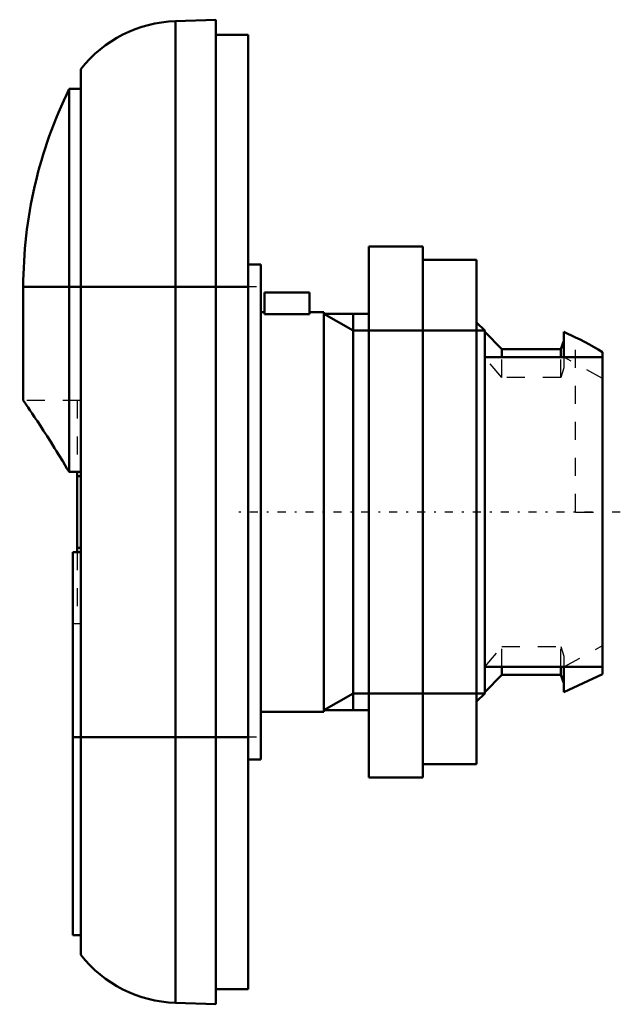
# Model space of a CAD drawing. Header units: millimetres. Extents: x -32.4 to 1, y -27.4 to 27.4.
import ezdxf

# ---------------------------------------------------------------- set-up
doc = ezdxf.new("R2010")
doc.units = ezdxf.units.MM
doc.linetypes.add('Center', pattern=[1.5, 0.45, -0.5, 0.05, -0.5])
doc.linetypes.add('Dashed', pattern=[2, 1, -1])
for name, color, linetype, lineweight in [('AM_0', 7, 'Continuous', 30), ('AM_10', 7, 'Continuous', 5), ('AM_3', 7, 'Dashed', 5), ('AM_7', 7, 'Center', 5)]:
    doc.layers.add(name, color=color, linetype=linetype, lineweight=lineweight)

msp = doc.modelspace()

# ---------------------------------------------------------------- linework, layer by layer
at = {"layer": 'AM_0', "color": 7, "linetype": 'Continuous', "lineweight": 50}
for p, q in [((-21.5, 27.35), (-23.744, 27.272)), ((-21.5, 27.35), (-21.5, -27.35)), ((-23.744, 27.272), (-23.744, -27.272)), ((-19.7, 26.5), (-21.5, 26.5)), ((-19.7, 26.5), (-19.7, -26.5)), ((-29, 24.606), (-29, -24.606)), ((-29, 23.5), (-29.65, 23.5)), ((-29.65, 23.5), (-29.65, 2.223)), ((-10, 14.75), (-13, 14.75)), ((-13, 14.75), (-13, -14.75)), ((-10, 14.75), (-10, -14.75)), ((-19, 13.75), (-19.7, 13.75)), ((-19, 13.75), (-19, -13.75)), ((-7, 14), (-10, 14)), ((-7, 14), (-7, -14)), ((-32.2, 12.5), (-32.2, 6.2)), ((-32.2, 12.5), (-19.7, 12.5)), ((-18.8, 10.998), (-18.8, 12.2)), ((-16.3, 12.2), (-18.8, 12.2)), ((-16.3, 10.998), (-16.3, 12.2)), ((-18.8, 11.1), (-19, 11.1)), ((-16.3, 10.998), (-18.8, 10.998)), ((-15.5, 11.1), (-16.3, 11.1)), ((-15.5, 11.1), (-15.5, -11.1)), ((-13, 11), (-15.5, 11)), ((-6.55, 10.08), (-7, 10.53)), ((-6.55, 10.08), (-6.55, -10.08)), ((-5.6, 9.05), (-6.55, 10)), ((-1.5, 9.698), (-2.15, 10)), ((-2.15, 8.602), (-2.15, 10)), ((-2.15, 9.5), (-2.33, 9.05)), ((-2.33, 9.05), (-5.6, 9.05)), ((-5.6, 8.602), (-5.6, 9.05)), ((-2.33, 8.602), (-2.33, 9.05)), ((0, -9), (0, 8.874)), ((0, 8.602), (-6.55, 8.602)), ((-29, 2.223), (-29.65, 2.223)), ((-29.2, 2.223), (-29.2, -2.223)), ((-29, 1.988), (-29.2, 1.988)), ((-29, -1.988), (-29.2, -1.988)), ((-29.45, -2.223), (-29.45, -23.5)), ((-29, -2.223), (-29.45, -2.223)), ((-6.55, -8.602), (0, -8.602)), ((-5.6, -9.05), (-5.6, -8.602)), ((-2.33, -9.05), (-2.33, -8.602)), ((-2.15, -10), (-2.15, -8.602)), ((-6.55, -10), (-5.6, -9.05)), ((-5.6, -9.05), (-2.33, -9.05)), ((-2.33, -9.05), (-2.15, -9.5)), ((-2.15, -10), (0, -9)), ((-7, -10.53), (-6.55, -10.08)), ((-19, -11.1), (-15.5, -11.1)), ((-15.5, -11), (-13, -11)), ((-19.7, -12.5), (-29.45, -12.5)), ((-19.7, -13.75), (-19, -13.75)), ((-10, -14), (-7, -14)), ((-13, -14.75), (-10, -14.75)), ((-29.45, -23.5), (-29, -23.5)), ((-21.5, -26.5), (-19.7, -26.5)), ((-23.744, -27.272), (-21.5, -27.35))]:
    msp.add_line(p, q, dxfattribs=at)
for points in [[(0, 8.874), (-0.241, 9.024), (-0.733, 9.31), (-1.241, 9.574), (-1.5, 9.698)], [(-1.5, 9.698), (-1.241, 9.574), (-0.733, 9.31), (-0.241, 9.024), (0, 8.874)], [(-29.65, 2.223), (-29.77, 2.425), (-30.006, 2.819), (-30.236, 3.196), (-30.349, 3.377), (-30.459, 3.555), (-30.673, 3.894), (-30.877, 4.214), (-31.07, 4.512), (-31.25, 4.788), (-31.417, 5.041), (-31.495, 5.159), (-31.57, 5.27), (-31.707, 5.476), (-31.829, 5.656), (-31.934, 5.811), (-32.022, 5.94), (-32.092, 6.043), (-32.121, 6.085), (-32.145, 6.12), (-32.18, 6.171), (-32.198, 6.197), (-32.2, 6.2)]]:
    msp.add_lwpolyline(points, dxfattribs=at)
for centre, radius, start, end in [((-23.5, 20.276), 7, 91.9998, 141.7868), ((-7.2, 12.5), 25, 153.8961, 180), ((-23.5, -20.276), 7, 218.2132, 268.0002)]:
    msp.add_arc(centre, radius, start, end, dxfattribs=at)
at = {"layer": 'AM_10', "color": 7, "linetype": 'Continuous', "lineweight": 50}
for p, q in [((-15.5, 11), (-13.87, 10.08)), ((-13.87, -11), (-13.87, 11)), ((-6.55, 10.08), (-13.87, 10.08)), ((-15.5, -11), (-13.87, -10.08)), ((-6.55, -10.08), (-13.87, -10.08))]:
    msp.add_line(p, q, dxfattribs=at)
at = {"layer": 'AM_3', "color": 6, "linetype": 'Dashed', "lineweight": 25}
for p, q in [((-1.5, 0), (-1.5, 9.698)), ((-5.6, 7.476), (-6.55, 8.602)), ((-5.6, 7.476), (-5.6, 8.602)), ((-2.33, 7.476), (-2.33, 8.602)), ((-2.15, 8.602), (-2.15, 8.015)), ((0, 7.416), (-2.15, 8.602)), ((-2.15, 8.015), (-2.33, 7.476)), ((-2.33, 7.476), (-5.6, 7.476)), ((-29, 6.2), (-32.2, 6.2)), ((-29, 6.199), (-29.2, 6.199)), ((-29.2, 6.199), (-29.2, 2.223)), ((-1.5, 0), (0, 0)), ((-29.2, -2.223), (-29.2, -6.199)), ((-29.45, -6.2), (-29, -6.2)), ((-29.2, -6.199), (-29, -6.199)), ((-6.55, -8.602), (-5.6, -7.476)), ((-5.6, -7.476), (-2.33, -7.476)), ((-5.6, -8.602), (-5.6, -7.476)), ((-2.33, -7.476), (-2.15, -8.015)), ((-2.33, -8.602), (-2.33, -7.476)), ((-2.15, -8.602), (0, -7.416)), ((-2.15, -8.015), (-2.15, -8.602))]:
    msp.add_line(p, q, dxfattribs=at)
at = {"layer": 'AM_7', "color": 4, "linetype": 'Center', "lineweight": 25}
for p, q in [((-19.235, 12.5), (-32.4, 12.5)), ((0.985, 0), (-20.685, 0)), ((-19.235, -12.5), (-29.465, -12.5))]:
    msp.add_line(p, q, dxfattribs=at)

doc.saveas('drawing.dxf')
